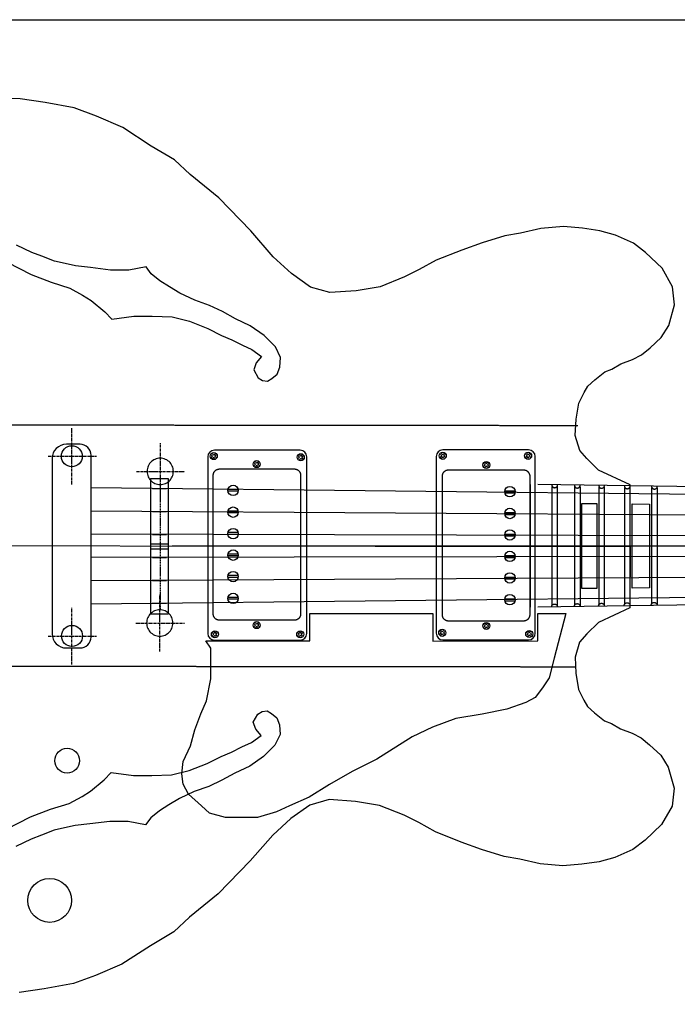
# Model space of a CAD drawing. Extents: x -330 to 789, y -284 to 512.
# Tile 3 of 10: x -94 to 206, y 63 to 512. Entities that reach past the tile are written whole.
import ezdxf

# ---------------------------------------------------------------- set-up
doc = ezdxf.new("R2010")
doc.units = 0
for name, pattern in [('CENTER', [2, 1.25, -0.25, 0.25, -0.25]), ('DASHED', [0.75, 0.5, -0.25]), ('HIDDEN', [0.375, 0.25, -0.125])]:
    doc.linetypes.add(name, pattern=pattern)
for name, color, linetype in [('BlockMrk', 7, 'CONTINUOUS'), ('Body', 7, 'CONTINUOUS'), ('BORDER', 7, 'CONTINUOUS'), ('HARDWARE', 7, 'CONTINUOUS'), ('NECK', 7, 'CONTINUOUS'), ('TEMPLATE', 7, 'CONTINUOUS')]:
    doc.layers.add(name, color=color, linetype=linetype)

# ---------------------------------------------------------------- blocks, each defined once
blk = doc.blocks.new('*E11')
at = {"layer": 'NECK', "color": 7, "linetype": 'CONTINUOUS'}
blk.add_lwpolyline([(478.755554, 288.666269), (478.758636, 288.602581), (478.765617, 288.538559), (478.776366, 288.474421), (478.79075, 288.410385), (478.80864, 288.34667), (478.829904, 288.283495), (478.854412, 288.221077), (478.882031, 288.159636), (478.912632, 288.09939), (478.946082, 288.040556), (478.982252, 287.983355), (479.02101, 287.928003), (479.062224, 287.87472), (479.105765, 287.823724), (479.1515, 287.775233), (479.199299, 287.729466), (479.249031, 287.686642), (479.300564, 287.646978), (479.353768, 287.610693), (479.408512, 287.578006), (479.466722, 287.548), (479.527038, 287.521378), (479.589233, 287.498103), (479.65308, 287.478136), (479.718353, 287.461441), (479.784826, 287.44798), (479.852271, 287.437715), (479.920463, 287.430608), (479.989174, 287.426623), (480.058177, 287.42572), (480.127247, 287.427864), (480.196156, 287.433015), (480.264678, 287.441137), (480.332586, 287.452192), (480.399654, 287.466142), (480.465654, 287.48295), (480.530361, 287.502578), (480.593548, 287.524988), (480.654987, 287.550143), (480.714453, 287.578006), (480.766503, 287.606074), (480.817286, 287.637503), (480.866671, 287.672101), (480.91453, 287.709673), (480.960734, 287.750027), (481.005154, 287.792967), (481.047661, 287.838302), (481.088125, 287.885837), (481.126418, 287.935379), (481.16241, 287.986734), (481.195973, 288.039709), (481.226977, 288.09411), (481.255293, 288.149744), (481.280792, 288.206416), (481.303346, 288.263934), (481.322825, 288.322104), (481.3391, 288.380732), (481.352042, 288.439624), (481.361521, 288.498588), (481.36741, 288.55743)], dxfattribs=at)
blk = doc.blocks.new('*E12')
at = {"layer": 'NECK', "color": 7, "linetype": 'CONTINUOUS'}
blk.add_lwpolyline([(489.079485, 288.512168), (489.082564, 288.448484), (489.089542, 288.384465), (489.100287, 288.320329), (489.114669, 288.256296), (489.132557, 288.192583), (489.15382, 288.129409), (489.178326, 288.066993), (489.205944, 288.005553), (489.236544, 287.945307), (489.269995, 287.886474), (489.306164, 287.829272), (489.344923, 287.77392), (489.386138, 287.720635), (489.42968, 287.669638), (489.475417, 287.621146), (489.523218, 287.575377), (489.572952, 287.53255), (489.624488, 287.492883), (489.677696, 287.456595), (489.732443, 287.423905), (489.790649, 287.393899), (489.850962, 287.367278), (489.913154, 287.344004), (489.976999, 287.324039), (490.042271, 287.307345), (490.108741, 287.293885), (490.176185, 287.283621), (490.244375, 287.276516), (490.313084, 287.272531), (490.382087, 287.27163), (490.451156, 287.273774), (490.520064, 287.278926), (490.588585, 287.287048), (490.656493, 287.298102), (490.72356, 287.312052), (490.78956, 287.328859), (490.854267, 287.348485), (490.917454, 287.370893), (490.978893, 287.396046), (491.038359, 287.423905), (491.090412, 287.451971), (491.141197, 287.483399), (491.190585, 287.517996), (491.238446, 287.555567), (491.284652, 287.59592), (491.329073, 287.638861), (491.371581, 287.684196), (491.412047, 287.731732), (491.45034, 287.781275), (491.486333, 287.832631), (491.519896, 287.885607), (491.550899, 287.94001), (491.579215, 287.995646), (491.604714, 288.052321), (491.627266, 288.109841), (491.646743, 288.168014), (491.663016, 288.226645), (491.675955, 288.285541), (491.685432, 288.344509), (491.691317, 288.403354)], dxfattribs=at)
blk = doc.blocks.new('*E13')
at = {"layer": 'NECK', "color": 7, "linetype": 'CONTINUOUS'}
blk.add_lwpolyline([(500.17385, 288.435129), (500.176929, 288.371441), (500.183907, 288.307419), (500.194654, 288.243281), (500.209037, 288.179245), (500.226926, 288.11553), (500.248189, 288.052355), (500.272697, 287.989937), (500.300316, 287.928496), (500.330918, 287.86825), (500.364369, 287.809416), (500.40054, 287.752215), (500.439298, 287.696863), (500.480514, 287.64358), (500.524056, 287.592584), (500.569792, 287.544093), (500.617592, 287.498326), (500.667325, 287.455502), (500.718859, 287.415838), (500.772064, 287.379553), (500.826808, 287.346866), (500.885018, 287.31686), (500.945334, 287.290239), (501.007529, 287.266964), (501.071376, 287.246999), (501.136649, 287.230305), (501.203122, 287.216845), (501.270567, 287.206581), (501.338759, 287.199476), (501.40747, 287.195491), (501.476473, 287.19459), (501.545543, 287.196734), (501.614452, 287.201886), (501.682974, 287.210008), (501.750882, 287.221063), (501.81795, 287.235013), (501.88395, 287.25182), (501.948657, 287.271446), (502.011844, 287.293854), (502.073283, 287.319007), (502.132749, 287.346866), (502.184802, 287.374932), (502.235586, 287.40636), (502.284973, 287.440957), (502.332834, 287.478528), (502.379039, 287.518881), (502.423459, 287.561822), (502.465965, 287.607157), (502.506429, 287.654693), (502.544722, 287.704236), (502.580713, 287.755592), (502.614275, 287.808569), (502.645278, 287.862972), (502.673593, 287.918607), (502.699092, 287.975282), (502.721645, 288.032803), (502.741123, 288.090976), (502.757397, 288.149607), (502.770338, 288.208503), (502.779818, 288.267471), (502.785706, 288.326316)], dxfattribs=at)
blk = doc.blocks.new('*E14')
at = {"layer": 'NECK', "color": 7, "linetype": 'CONTINUOUS'}
blk.add_lwpolyline([(511.887542, 288.204015), (511.890625, 288.140327), (511.897606, 288.076305), (511.908354, 288.012166), (511.922739, 287.948131), (511.940629, 287.884416), (511.961894, 287.82124), (511.986401, 287.758822), (512.014022, 287.69738), (512.044623, 287.637133), (512.078074, 287.578299), (512.114245, 287.521096), (512.153004, 287.465743), (512.19422, 287.412458), (512.237762, 287.36146), (512.283499, 287.312968), (512.331301, 287.267198), (512.381035, 287.224371), (512.432571, 287.184704), (512.485779, 287.148417), (512.540526, 287.115726), (512.598732, 287.08572), (512.659045, 287.059099), (512.721237, 287.035825), (512.785082, 287.01586), (512.850353, 286.999166), (512.916824, 286.985706), (512.984267, 286.975442), (513.052457, 286.968337), (513.121167, 286.964352), (513.190169, 286.963451), (513.259238, 286.965595), (513.328146, 286.970747), (513.396668, 286.978869), (513.464575, 286.989924), (513.531643, 287.003873), (513.597643, 287.02068), (513.66235, 287.040306), (513.725536, 287.062715), (513.786975, 287.087867), (513.846441, 287.115726), (513.898494, 287.143792), (513.949279, 287.175221), (513.998666, 287.209818), (514.046526, 287.247391), (514.092731, 287.287745), (514.137151, 287.330687), (514.179658, 287.376023), (514.220122, 287.42356), (514.258414, 287.473105), (514.294406, 287.524462), (514.327968, 287.577439), (514.358971, 287.631843), (514.387286, 287.687479), (514.412785, 287.744153), (514.435338, 287.801674), (514.454816, 287.859845), (514.47109, 287.918475), (514.484031, 287.977369), (514.493511, 288.036334), (514.499399, 288.095176)], dxfattribs=at)
blk = doc.blocks.new('*E15')
at = {"layer": 'NECK', "color": 7, "linetype": 'CONTINUOUS'}
blk.add_lwpolyline([(524.291683, 288.049913), (524.294762, 287.986225), (524.30174, 287.922203), (524.312487, 287.858065), (524.32687, 287.794029), (524.344759, 287.730314), (524.366022, 287.667139), (524.39053, 287.604721), (524.418149, 287.54328), (524.448751, 287.483033), (524.482202, 287.4242), (524.518373, 287.366998), (524.557131, 287.311647), (524.598347, 287.258363), (524.641889, 287.207367), (524.687625, 287.158877), (524.735425, 287.11311), (524.785158, 287.070285), (524.836692, 287.030621), (524.889897, 286.994337), (524.944641, 286.96165), (525.002848, 286.931645), (525.063161, 286.905025), (525.125354, 286.88175), (525.189199, 286.861785), (525.254471, 286.84509), (525.320941, 286.831629), (525.388385, 286.821364), (525.456575, 286.814257), (525.525284, 286.810271), (525.594287, 286.809368), (525.663355, 286.811511), (525.732263, 286.816662), (525.800784, 286.824784), (525.868692, 286.835838), (525.935759, 286.849788), (526.001759, 286.866595), (526.066465, 286.886222), (526.129652, 286.908632), (526.191091, 286.933788), (526.250557, 286.96165), (526.302608, 286.989718), (526.35339, 287.021147), (526.402777, 287.055745), (526.450637, 287.093317), (526.496842, 287.133671), (526.541263, 287.176612), (526.583771, 287.221947), (526.624236, 287.269483), (526.66253, 287.319025), (526.698524, 287.370381), (526.732087, 287.423357), (526.763092, 287.477759), (526.791408, 287.533394), (526.816908, 287.590069), (526.839461, 287.647588), (526.858939, 287.70576), (526.875212, 287.764391), (526.888152, 287.823287), (526.897629, 287.882254), (526.903514, 287.941099)], dxfattribs=at)
blk = doc.blocks.new('*E50')
at = {"layer": 'NECK', "color": 7, "linetype": 'CONTINUOUS'}
blk.add_lwpolyline([(524.140909, 233.868589), (524.143988, 233.931046), (524.150966, 233.993831), (524.161711, 234.056729), (524.176093, 234.119528), (524.193981, 234.182012), (524.215244, 234.243968), (524.23975, 234.305181), (524.267368, 234.365436), (524.297968, 234.42452), (524.331419, 234.482218), (524.367588, 234.538316), (524.406347, 234.5926), (524.447562, 234.644855), (524.491104, 234.694867), (524.536841, 234.742423), (524.584642, 234.787307), (524.634376, 234.829306), (524.685912, 234.868205), (524.73912, 234.903789), (524.793867, 234.935846), (524.852076, 234.965271), (524.91239, 234.991377), (524.974583, 235.014202), (525.038429, 235.033782), (525.103701, 235.050154), (525.170172, 235.063355), (525.237616, 235.073422), (525.305806, 235.080392), (525.374515, 235.084301), (525.443517, 235.085186), (525.512585, 235.083085), (525.581492, 235.078033), (525.650013, 235.070069), (525.717919, 235.059228), (525.784986, 235.045548), (525.850985, 235.029065), (525.915691, 235.009817), (525.978877, 234.98784), (526.040316, 234.96317), (526.099782, 234.935846), (526.151833, 234.90832), (526.202617, 234.877497), (526.252003, 234.843567), (526.299864, 234.80672), (526.346069, 234.767146), (526.39049, 234.725034), (526.432998, 234.680574), (526.473463, 234.633957), (526.511757, 234.585371), (526.54775, 234.535007), (526.581314, 234.483055), (526.612318, 234.429704), (526.640635, 234.375144), (526.666134, 234.319565), (526.688687, 234.263157), (526.708165, 234.206109), (526.724438, 234.148612), (526.737378, 234.090855), (526.746855, 234.033027), (526.75274, 233.97532)], dxfattribs=at)
blk = doc.blocks.new('*E51')
at = {"layer": 'NECK', "color": 7, "linetype": 'CONTINUOUS'}
blk.add_lwpolyline([(511.813832, 233.714512), (511.816911, 233.776969), (511.823889, 233.839753), (511.834636, 233.902651), (511.849019, 233.965449), (511.866908, 234.027932), (511.888171, 234.089887), (511.912679, 234.151098), (511.940298, 234.211352), (511.970899, 234.270435), (512.004351, 234.328132), (512.040522, 234.384229), (512.07928, 234.438512), (512.120496, 234.490767), (512.164038, 234.54078), (512.209774, 234.588336), (512.257574, 234.633221), (512.307307, 234.675221), (512.358841, 234.714122), (512.412045, 234.74971), (512.466789, 234.78177), (512.524994, 234.811198), (512.585306, 234.837307), (512.647498, 234.860133), (512.711343, 234.879713), (512.776615, 234.896085), (512.843087, 234.909286), (512.910532, 234.919351), (512.978723, 234.926319), (513.047434, 234.930227), (513.116438, 234.93111), (513.185508, 234.929007), (513.254418, 234.923954), (513.32294, 234.915988), (513.390848, 234.905146), (513.457915, 234.891465), (513.523915, 234.874982), (513.588621, 234.855734), (513.651806, 234.833758), (513.713243, 234.809091), (513.772705, 234.78177), (513.824759, 234.754244), (513.875546, 234.72342), (513.924934, 234.68949), (513.972796, 234.652641), (514.019003, 234.613066), (514.063425, 234.570952), (514.105933, 234.526491), (514.146399, 234.479872), (514.184693, 234.431284), (514.220686, 234.380918), (514.254249, 234.328964), (514.285254, 234.275611), (514.31357, 234.221049), (514.33907, 234.165469), (514.361624, 234.109059), (514.381103, 234.05201), (514.397378, 233.994511), (514.41032, 233.936753), (514.419799, 233.878926), (514.425688, 233.821218)], dxfattribs=at)
blk = doc.blocks.new('*E52')
at = {"layer": 'NECK', "color": 7, "linetype": 'CONTINUOUS'}
blk.add_lwpolyline([(500.09958, 233.483372), (500.102659, 233.545829), (500.109637, 233.608614), (500.120384, 233.671513), (500.134767, 233.734312), (500.152656, 233.796796), (500.173919, 233.858752), (500.198427, 233.919964), (500.226046, 233.98022), (500.256648, 234.039304), (500.290099, 234.097002), (500.32627, 234.1531), (500.365028, 234.207384), (500.406244, 234.259639), (500.449786, 234.309651), (500.495522, 234.357207), (500.543322, 234.402091), (500.593055, 234.44409), (500.644589, 234.482989), (500.697794, 234.518573), (500.752538, 234.55063), (500.810747, 234.580057), (500.871062, 234.606164), (500.933257, 234.628989), (500.997104, 234.648569), (501.062377, 234.664941), (501.128849, 234.678141), (501.196294, 234.688207), (501.264485, 234.695175), (501.333195, 234.699082), (501.402198, 234.699966), (501.471267, 234.697863), (501.540175, 234.692811), (501.608696, 234.684845), (501.676602, 234.674004), (501.743668, 234.660323), (501.809667, 234.643841), (501.874371, 234.624594), (501.937555, 234.602618), (501.998992, 234.577951), (502.058454, 234.55063), (502.110509, 234.523104), (502.161295, 234.492281), (502.210683, 234.458351), (502.258545, 234.421504), (502.304752, 234.38193), (502.349174, 234.339818), (502.391682, 234.295359), (502.432148, 234.248741), (502.470442, 234.200155), (502.506435, 234.149791), (502.539998, 234.097839), (502.571003, 234.044488), (502.599319, 233.989928), (502.624819, 233.934349), (502.647373, 233.87794), (502.666852, 233.820893), (502.683127, 233.763395), (502.696069, 233.705638), (502.705548, 233.647811), (502.711437, 233.590103)], dxfattribs=at)
blk = doc.blocks.new('*E53')
at = {"layer": 'NECK', "color": 7, "linetype": 'CONTINUOUS'}
blk.add_lwpolyline([(489.043722, 233.313827), (489.046805, 233.376284), (489.053786, 233.439068), (489.064534, 233.501966), (489.078919, 233.564764), (489.096809, 233.627247), (489.118073, 233.689202), (489.14258, 233.750413), (489.1702, 233.810667), (489.2008, 233.86975), (489.234251, 233.927447), (489.27042, 233.983544), (489.309178, 234.037827), (489.350392, 234.090082), (489.393933, 234.140095), (489.439668, 234.187651), (489.487467, 234.232536), (489.537199, 234.274536), (489.588732, 234.313437), (489.641936, 234.349025), (489.69668, 234.381085), (489.754888, 234.410514), (489.815202, 234.436624), (489.877395, 234.459451), (489.941242, 234.479032), (490.006515, 234.495405), (490.072987, 234.508605), (490.140432, 234.518671), (490.208624, 234.525639), (490.277335, 234.529546), (490.346339, 234.530429), (490.415409, 234.528325), (490.484319, 234.523272), (490.552842, 234.515305), (490.620751, 234.504463), (490.687819, 234.490781), (490.753821, 234.474298), (490.818528, 234.45505), (490.881715, 234.433073), (490.943155, 234.408406), (491.002621, 234.381085), (491.054675, 234.353561), (491.105459, 234.322739), (491.154847, 234.288809), (491.202707, 234.251962), (491.248912, 234.212387), (491.293333, 234.170274), (491.335839, 234.125812), (491.376303, 234.079193), (491.414596, 234.030605), (491.450587, 233.980239), (491.484149, 233.928284), (491.515152, 233.87493), (491.543467, 233.820368), (491.568966, 233.764786), (491.591518, 233.708376), (491.610996, 233.651326), (491.62727, 233.593827), (491.640211, 233.536069), (491.649691, 233.478241), (491.655579, 233.420533)], dxfattribs=at)
blk = doc.blocks.new('*E60')
at = {"layer": 'NECK', "color": 7, "linetype": 'CONTINUOUS'}
blk.add_lwpolyline([(478.68898, 233.128915), (478.692059, 233.191372), (478.699037, 233.254156), (478.709784, 233.317054), (478.724167, 233.379852), (478.742056, 233.442335), (478.76332, 233.50429), (478.787827, 233.565501), (478.815447, 233.625755), (478.846048, 233.684838), (478.879499, 233.742535), (478.91567, 233.798632), (478.954429, 233.852915), (478.995645, 233.90517), (479.039186, 233.955183), (479.084923, 234.002739), (479.132723, 234.047624), (479.182456, 234.089624), (479.23399, 234.128525), (479.287194, 234.164113), (479.341938, 234.196173), (479.400146, 234.225603), (479.46046, 234.251712), (479.522653, 234.274539), (479.5865, 234.29412), (479.651773, 234.310493), (479.718245, 234.323693), (479.785691, 234.333759), (479.853882, 234.340727), (479.922593, 234.344634), (479.991597, 234.345517), (480.060668, 234.343413), (480.129578, 234.33836), (480.1981, 234.330393), (480.266009, 234.319551), (480.333078, 234.305869), (480.399079, 234.289386), (480.463786, 234.270138), (480.526973, 234.248161), (480.588413, 234.223494), (480.647879, 234.196173), (480.699931, 234.168649), (480.750715, 234.137828), (480.800102, 234.103899), (480.847962, 234.067052), (480.894166, 234.027477), (480.938587, 233.985364), (480.981093, 233.940903), (481.021557, 233.894284), (481.05985, 233.845697), (481.095841, 233.795331), (481.129404, 233.743377), (481.160407, 233.690025), (481.188723, 233.635464), (481.214222, 233.579884), (481.236775, 233.523475), (481.256253, 233.466427), (481.272528, 233.408931), (481.285469, 233.351175), (481.294948, 233.29335), (481.300837, 233.235646)], dxfattribs=at)
blk = doc.blocks.new('*G109')
at = {"layer": 'HARDWARE', "color": 1, "linetype": 'CENTER'}
for p, q in [((-30.095865, 293.47736, -18), (-30.095865, 319.397908, -18)), ((-40.992973, 306.437634, -18), (-18.887378, 306.437634, -18)), ((-30.324879, 224.312974, -18), (-30.324879, 250.233521, -18)), ((-41.221987, 237.273247, -18), (-19.116392, 237.273247, -18))]:
    blk.add_line(p, q, dxfattribs=at)
at = {"layer": 'HARDWARE', "color": 7, "linetype": 'CONTINUOUS'}
for p, q in [((-34.992596, 309.960745, -18), (-35.334647, 309.434033, -18)), ((-34.597362, 310.448818, -18), (-34.992596, 309.960745, -18)), ((-34.153276, 310.892904, -18), (-34.597362, 310.448818, -18)), ((-33.665203, 311.288138, -18), (-34.153276, 310.892904, -18)), ((-33.138491, 311.630189, -18), (-33.665203, 311.288138, -18)), ((-32.578909, 311.91531, -18), (-33.138491, 311.630189, -18)), ((-31.992591, 312.140376, -18), (-32.578909, 311.91531, -18)), ((-31.385958, 312.302923, -18), (-31.992591, 312.140376, -18)), ((-30.765657, 312.401169, -18), (-31.385958, 312.302923, -18)), ((-30.138486, 312.434038, -18), (-30.765657, 312.401169, -18)), ((-29.511314, 312.401169, -18), (-30.138486, 312.434038, -18)), ((-28.891013, 312.302923, -18), (-29.511314, 312.401169, -18)), ((-28.28438, 312.140376, -18), (-28.891013, 312.302923, -18)), ((-27.698062, 311.91531, -18), (-28.28438, 312.140376, -18)), ((-27.13848, 311.630189, -18), (-27.698062, 311.91531, -18)), ((-26.611768, 311.288138, -18), (-27.13848, 311.630189, -18)), ((-26.123695, 310.892904, -18), (-26.611768, 311.288138, -18)), ((-25.679609, 310.448818, -18), (-26.123695, 310.892904, -18)), ((-25.284375, 309.960745, -18), (-25.679609, 310.448818, -18)), ((-24.942324, 309.434033, -18), (-25.284375, 309.960745, -18)), ((-36.105627, 307.061199, -18), (-36.138496, 306.434028, -18)), ((-36.138496, 306.434028, -18), (-36.105627, 305.806856, -18)), ((-36.007381, 307.6815, -18), (-36.105627, 307.061199, -18)), ((-36.105627, 305.806856, -18), (-36.007381, 305.186555, -18)), ((-35.844834, 308.288133, -18), (-36.007381, 307.6815, -18)), ((-35.619768, 308.874452, -18), (-35.844834, 308.288133, -18)), ((-35.334647, 309.434033, -18), (-35.619768, 308.874452, -18)), ((-24.657203, 308.874452, -18), (-24.942324, 309.434033, -18)), ((-24.432137, 308.288133, -18), (-24.657203, 308.874452, -18)), ((-24.26959, 307.6815, -18), (-24.432137, 308.288133, -18)), ((-24.171344, 307.061199, -18), (-24.26959, 307.6815, -18)), ((-24.26959, 305.186555, -18), (-24.171344, 305.806856, -18)), ((-24.138475, 306.434028, -18), (-24.171344, 307.061199, -18)), ((-24.171344, 305.806856, -18), (-24.138475, 306.434028, -18)), ((-36.007381, 305.186555, -18), (-35.844834, 304.579922, -18)), ((-35.844834, 304.579922, -18), (-35.619768, 303.993604, -18)), ((-35.619768, 303.993604, -18), (-35.334647, 303.434022, -18)), ((-35.334647, 303.434022, -18), (-34.992596, 302.90731, -18)), ((-34.992596, 302.90731, -18), (-34.597362, 302.419237, -18)), ((-34.597362, 302.419237, -18), (-34.153276, 301.975151, -18)), ((-34.539791, 303.225261, -18), (-34.539791, 241.300061, -18)), ((-34.153276, 301.975151, -18), (-33.665203, 301.579917, -18)), ((-33.665203, 301.579917, -18), (-33.138491, 301.237866, -18)), ((-33.138491, 301.237866, -18), (-32.578909, 300.952746, -18)), ((-32.578909, 300.952746, -18), (-31.992591, 300.727679, -18)), ((-28.28438, 300.727679, -18), (-27.698062, 300.952746, -18)), ((-27.698062, 300.952746, -18), (-27.13848, 301.237866, -18)), ((-27.13848, 301.237866, -18), (-26.611768, 301.579917, -18)), ((-26.611768, 301.579917, -18), (-26.123695, 301.975151, -18)), ((-26.123695, 301.975151, -18), (-25.679609, 302.419237, -18)), ((-25.679609, 302.419237, -18), (-25.284375, 302.90731, -18)), ((-25.284375, 302.90731, -18), (-24.942324, 303.434022, -18)), ((-24.942324, 303.434022, -18), (-24.657203, 303.993604, -18)), ((-24.657203, 303.993604, -18), (-24.432137, 304.579922, -18)), ((-24.432137, 304.579922, -18), (-24.26959, 305.186555, -18)), ((-31.992591, 300.727679, -18), (-31.385958, 300.565132, -18)), ((-31.385958, 300.565132, -18), (-30.765657, 300.466886, -18)), ((-30.765657, 300.466886, -18), (-30.138486, 300.434017, -18)), ((-30.138486, 300.434017, -18), (-29.511314, 300.466886, -18)), ((-29.511314, 300.466886, -18), (-28.891013, 300.565132, -18)), ((-28.891013, 300.565132, -18), (-28.28438, 300.727679, -18)), ((-34.539791, 273.456461, -18), (-26.602291, 273.456461, -18)), ((-34.475783, 271.062892, -18), (-26.538283, 271.062892, -18)), ((-32.807923, 242.750923, -18), (-33.367504, 242.465802, -18)), ((-32.221605, 242.975989, -18), (-32.807923, 242.750923, -18)), ((-31.614972, 243.138536, -18), (-32.221605, 242.975989, -18)), ((-30.994671, 243.236782, -18), (-31.614972, 243.138536, -18)), ((-30.367499, 243.269651, -18), (-30.994671, 243.236782, -18)), ((-29.740328, 243.236782, -18), (-30.367499, 243.269651, -18)), ((-29.120027, 243.138536, -18), (-29.740328, 243.236782, -18)), ((-28.513394, 242.975989, -18), (-29.120027, 243.138536, -18)), ((-27.927075, 242.750923, -18), (-28.513394, 242.975989, -18)), ((-27.367494, 242.465802, -18), (-27.927075, 242.750923, -18)), ((-36.236395, 238.517113, -18), (-36.334641, 237.896813, -18)), ((-36.073848, 239.123746, -18), (-36.236395, 238.517113, -18)), ((-35.848781, 239.710065, -18), (-36.073848, 239.123746, -18)), ((-35.563661, 240.269646, -18), (-35.848781, 239.710065, -18)), ((-35.22161, 240.796358, -18), (-35.563661, 240.269646, -18)), ((-34.826376, 241.284431, -18), (-35.22161, 240.796358, -18)), ((-34.38229, 241.728517, -18), (-34.826376, 241.284431, -18)), ((-33.894217, 242.123751, -18), (-34.38229, 241.728517, -18)), ((-33.367504, 242.465802, -18), (-33.894217, 242.123751, -18)), ((-26.840782, 242.123751, -18), (-27.367494, 242.465802, -18)), ((-26.352709, 241.728517, -18), (-26.840782, 242.123751, -18)), ((-25.908623, 241.284431, -18), (-26.352709, 241.728517, -18)), ((-25.513389, 240.796358, -18), (-25.908623, 241.284431, -18)), ((-25.171338, 240.269646, -18), (-25.513389, 240.796358, -18)), ((-24.886217, 239.710065, -18), (-25.171338, 240.269646, -18)), ((-24.661151, 239.123746, -18), (-24.886217, 239.710065, -18)), ((-24.498604, 238.517113, -18), (-24.661151, 239.123746, -18)), ((-24.400358, 237.896813, -18), (-24.498604, 238.517113, -18)), ((-36.334641, 237.896813, -18), (-36.36751, 237.269641, -18)), ((-36.36751, 237.269641, -18), (-36.334641, 236.642469, -18)), ((-36.334641, 236.642469, -18), (-36.236395, 236.022168, -18)), ((-36.236395, 236.022168, -18), (-36.073848, 235.415536, -18)), ((-36.073848, 235.415536, -18), (-35.848781, 234.829217, -18)), ((-35.848781, 234.829217, -18), (-35.563661, 234.269636, -18)), ((-35.563661, 234.269636, -18), (-35.22161, 233.742923, -18)), ((-35.22161, 233.742923, -18), (-34.826376, 233.25485, -18)), ((-25.908623, 233.25485, -18), (-25.513389, 233.742923, -18)), ((-25.513389, 233.742923, -18), (-25.171338, 234.269636, -18)), ((-25.171338, 234.269636, -18), (-24.886217, 234.829217, -18)), ((-24.886217, 234.829217, -18), (-24.661151, 235.415536, -18)), ((-24.661151, 235.415536, -18), (-24.498604, 236.022168, -18)), ((-24.498604, 236.022168, -18), (-24.400358, 236.642469, -18)), ((-24.367489, 237.269641, -18), (-24.400358, 237.896813, -18)), ((-24.400358, 236.642469, -18), (-24.367489, 237.269641, -18)), ((-34.826376, 233.25485, -18), (-34.38229, 232.810764, -18)), ((-34.38229, 232.810764, -18), (-33.894217, 232.415531, -18)), ((-33.894217, 232.415531, -18), (-33.367504, 232.07348, -18)), ((-33.367504, 232.07348, -18), (-32.807923, 231.788359, -18)), ((-32.807923, 231.788359, -18), (-32.221605, 231.563292, -18)), ((-32.221605, 231.563292, -18), (-31.614972, 231.400745, -18)), ((-31.614972, 231.400745, -18), (-30.994671, 231.302499, -18)), ((-30.994671, 231.302499, -18), (-30.367499, 231.269631, -18)), ((-30.367499, 231.269631, -18), (-29.740328, 231.302499, -18)), ((-29.740328, 231.302499, -18), (-29.120027, 231.400745, -18)), ((-29.120027, 231.400745, -18), (-28.513394, 231.563292, -18)), ((-28.513394, 231.563292, -18), (-27.927075, 231.788359, -18)), ((-27.927075, 231.788359, -18), (-27.367494, 232.07348, -18)), ((-27.367494, 232.07348, -18), (-26.840782, 232.415531, -18)), ((-26.840782, 232.415531, -18), (-26.352709, 232.810764, -18)), ((-26.352709, 232.810764, -18), (-25.908623, 233.25485, -18))]:
    blk.add_line(p, q, dxfattribs=at)
at = {"layer": 'HARDWARE', "color": 7, "linetype": 'DASHED'}
blk.add_line((-30.189736, 301.963262, -18), (-30.189736, 243.232112, -18), dxfattribs=at)
at = {"layer": 'HARDWARE', "color": 1, "linetype": 'CONTINUOUS'}
for p, q in [((-33.602201, 298.573301, -18), (-27.252201, 298.573301, -18)), ((-33.602201, 288.108146, -18), (-27.252201, 288.108146, -18)), ((-33.602201, 277.642965, -18), (-27.252201, 277.642965, -18)), ((-33.602201, 267.177809, -18), (-27.252201, 267.177809, -18)), ((-33.602201, 256.712628, -18), (-27.252201, 256.712628, -18)), ((-33.602201, 246.247473, -18), (-27.252201, 246.247473, -18))]:
    blk.add_line(p, q, dxfattribs=at)
at = {"layer": 'HARDWARE', "color": 7, "linetype": 'CONTINUOUS'}
blk.add_polyline3d([(-34.534508, 303.220765, -18), (-26.550856, 303.220765, -18), (-26.569398, 241.306411, -18), (-34.533212, 241.306411, -18)], dxfattribs=at)

msp = doc.modelspace()

# ---------------------------------------------------------------- linework, layer by layer
at = {"layer": 'BlockMrk', "color": 7, "linetype": 'CONTINUOUS'}
for points in [[(169.15775, 291.75353), (169.149225, 253.047696), (162.319744, 252.991467), (162.309791, 291.820158), (169.15775, 291.75353)], [(193.108351, 291.5205), (193.105518, 253.244936), (185.210162, 253.179931), (185.217249, 291.597277), (193.108351, 291.5205)]]:
    msp.add_lwpolyline(points, dxfattribs=at)
at = {"layer": 'Body', "color": 7, "linetype": 'HIDDEN'}
for p, q in [((-278.425761, 327.845582, -2), (160.368941, 327.394725, -2)), ((-278.586995, 217.780773, -2), (159.410948, 217.330735, -2))]:
    msp.add_line(p, q, dxfattribs=at)
at = {"layer": 'Body', "color": 7, "linetype": 'CONTINUOUS'}
for points in [[(-281.550414, 272.719596, -2), (184.253164, 272.240987, -2), (184.253164, 272.240987, -2), (184.253164, 272.240987, -2), (184.270366, 300.256492, -2), (169.873283, 306.965653, -2), (164.573081, 312.265855, -2), (161.311418, 315.935226, -2), (159.272878, 322.866261, -2), (159.680586, 330.205003, -2), (160.90371, 337.543745, -2), (163.349957, 342.43624, -2), (164.980789, 345.290195, -2), (168.242452, 348.144151, -2), (172.727239, 351.813522, -2), (175.988902, 353.036645, -2), (180.065981, 355.482893, -2), (185.366184, 357.521432, -2), (189.443263, 359.559972, -2), (193.392823, 362.742101, -2), (198.493251, 367.518885, -2), (201.927802, 372.986419, -2), (204.555752, 382.463275, -2), (203.695265, 390.661056, -2), (198.888331, 399.125295, -2), (191.381808, 406.236738, -2), (185.850686, 410.582619, -2), (177.554004, 414.138341, -2), (170.442561, 416.113741, -2), (162.540958, 417.298982, -2), (153.849195, 418.089142, -2), (143.601499, 417.173012, -2), (134.229289, 415.068854, -2), (127.17208, 413.852094, -2), (116.772629, 410.69127, -2), (107.530576, 407.330524, -2), (95.767962, 402.709497, -2), (88.0892, 398.463471, -2), (81.391442, 395.114593, -2), (70.228513, 390.649421, -2), (59.227503, 388.853212, -2), (47.24718, 388.006229, -2), (38.425219, 390.52679, -2), (29.744648, 396.754815, -2), (21.447965, 404.261337, -2), (11.175882, 416.113741, -2), (-3.442083, 431.126786, -2), (-16.479728, 441.79395, -2), (-23.59117, 448.510312, -2), (-34.258334, 454.831594, -2), (-47.284582, 463.348002, -2), (-59.214947, 468.510849, -2), (-69.377879, 472.18532, -2), (-82.633856, 474.615583, -2), (-94.122371, 476.383046, -2), (-105.610885, 476.603979, -2)], [(-99.974574, 401.791701, -2), (-89.04644, 396.166092, -2), (-79.92604, 392.722439, -2), (-71.419639, 390.025313, -2), (-65.571488, 386.788762, -2), (-61.726715, 384.404369, -2), (-55.470137, 379.23681, -2), (-52.308173, 375.909896, -2), (-42.153069, 377.280101, -2), (-33.836278, 377.280101, -2), (-24.727411, 376.878272, -2), (-16.806657, 374.869124, -2), (-8.489865, 371.654488, -2), (-2.153262, 368.439852, -2), (2.599191, 366.430704, -2), (7.351643, 364.019727, -2), (11.708058, 362.01058, -2), (16.064473, 358.795944, -2), (13.688246, 355.983137, -2), (12.500133, 352.768501, -2), (14.480322, 349.152035, -2), (16.46051, 347.946547, -2), (16.46051, 347.946547, -2), (16.46051, 347.946547, -2), (18.836737, 347.544717, -2), (20.816925, 348.750206, -2), (23.193151, 350.759353, -2), (24.381264, 353.973989, -2), (24.777302, 358.394114, -2), (22.401076, 363.216068, -2), (17.252586, 368.439852, -2), (10.915983, 372.859976, -2), (4.183342, 376.074613, -2), (-1.757224, 379.289249, -2), (-7.697789, 382.102055, -2), (-14.43043, 384.513032, -2), (-21.163071, 387.727668, -2), (-25.915524, 390.540475, -2), (-30.271938, 393.353282, -2), (-34.232315, 396.567918, -2), (-36.608542, 399.782554, -2), (-44.529296, 398.175236, -2), (-52.846087, 398.175236, -2), (-61.954954, 399.380724, -2), (-68.761388, 400.139534, -2), (-73.546239, 401.218384, -2), (-78.331089, 402.297234, -2), (-84.133066, 404.604508, -2), (-88.713581, 406.297901, -2), (-95.703621, 409.67517, -2)], [(-281.550414, 272.719596, -2), (184.253164, 272.240987, -2), (184.253164, 272.240987, -2), (184.253164, 272.240987, -2), (184.212795, 244.225507, -2), (169.801955, 237.545946, -2), (164.490872, 232.256646, -2), (161.221675, 228.593985, -2), (159.168897, 221.667155, -2), (159.561523, 214.32759, -2), (160.769563, 206.98635, -2), (163.205752, 202.088839, -2), (164.830715, 199.231538, -2), (168.086506, 196.370886, -2), (172.563743, 192.692307, -2), (175.822886, 191.462483, -2), (179.89493, 189.007862, -2), (185.190932, 186.958435, -2), (189.263813, 184.911522, -2), (193.206826, 181.721283, -2), (198.297427, 176.934028, -2), (201.720735, 171.459447, -2), (204.329205, 161.977211, -2), (203.451874, 153.781215, -2), (198.627556, 145.326872, -2), (191.106435, 138.230871, -2), (185.566394, 133.896365, -2), (177.262422, 130.3577, -2), (170.146935, 128.396918, -2), (162.242914, 127.227918, -2), (153.549545, 126.45562, -2), (143.303753, 127.392807, -2), (133.935886, 129.51622, -2), (126.881193, 130.74748, -2), (116.48826, 133.929668, -2), (107.253132, 137.3094, -2), (95.500039, 141.954589, -2), (87.830018, 146.216385, -2), (81.139157, 149.57902, -2), (69.985427, 154.067122, -2), (58.988131, 155.885934, -2), (47.009574, 156.757534, -2), (38.182453, 154.255108, -2), (29.489101, 148.044934, -2), (21.17701, 140.555477, -2), (10.880592, 128.724207, -2), (-3.768193, 113.741233, -2), (-16.827731, 103.100884, -2), (-23.952961, 96.39915, -2), (-34.633092, 90.099802, -2), (-47.676814, 81.610181, -2), (-59.617763, 76.471862, -2), (-69.788224, 72.818283, -2), (-83.049168, 70.415266, -2), (-94.54129, 68.671414, -2)], [(-100.240197, 143.274628, -2), (-89.300526, 148.877768, -2), (-80.173068, 152.302673, -2), (-71.661143, 154.982312, -2), (-65.806353, 158.206838, -2), (-61.956688, 160.583325, -2), (-55.689504, 165.738016, -2), (-52.52071, 169.058426, -2), (-42.368444, 167.667355, -2), (-34.05167, 167.650264, -2), (-24.941996, 168.033374, -2), (-17.01713, 170.026241, -2), (-8.69375, 173.223779, -2), (-2.350554, 176.425387, -2), (2.406017, 178.424764, -2), (7.163414, 180.82597, -2), (11.523948, 182.826161, -2), (15.886959, 186.031838, -2), (13.516518, 188.849521, -2), (12.335014, 192.066592, -2), (14.32263, 195.678981, -2), (16.305292, 196.880398, -2), (16.305292, 196.880398, -2), (16.305292, 196.880398, -2), (18.682338, 197.277343, -2), (20.660046, 196.067788, -2), (23.032138, 194.053762, -2), (24.213643, 190.836691, -2), (24.600596, 186.415762, -2), (22.214466, 181.598701, -2), (17.055252, 176.385508, -2), (10.709579, 171.978415, -2), (3.970346, 168.777621, -2), (-1.976813, 165.575199, -2), (-7.923146, 162.774606, -2), (-14.660727, 160.37747, -2), (-21.39996, 157.176676, -2), (-26.158183, 154.373641, -2), (-30.520368, 151.569793, -2), (-34.487343, 148.363302, -2), (-36.87017, 145.153556, -2), (-44.787604, 146.777148, -2), (-53.104379, 146.794238, -2), (-62.215704, 145.607471, -2), (-69.023682, 144.86265, -2), (-73.81074, 143.793635, -2), (-78.597797, 142.724619, -2), (-84.404503, 140.429274, -2), (-88.988488, 138.745297, -2), (-95.985454, 135.382399, -2)]]:
    msp.add_polyline3d(points, dxfattribs=at)
msp.add_polyline3d([(154.944494, 241.676258, -2), (149.630372, 221.27947, -2), (147.305992, 212.314005, -2), (144.317504, 207.665245, -2), (140.996961, 203.34854, -2), (136.680256, 201.02416, -2), (128.046845, 198.035671, -2), (116.756999, 195.711291, -2), (104.803046, 193.718966, -2), (94.094295, 189.734314, -2), (84.796776, 185.417609, -2), (68.692144, 175.165433, -2), (57.402299, 169.520511, -2), (47.108616, 163.543534, -2), (37.811097, 157.898611, -2), (28.845631, 153.91396, -2), (22.868654, 151.174512, -2), (14.235243, 148.518078, -2), (5.933887, 148.518078, -2), (-0.375145, 148.518078, -2), (-7.680339, 150.510404, -2), (-11.332936, 153.830946, -2), (-17.309912, 159.143815, -2), (-19.634292, 163.792574, -2), (-20.298401, 168.441334, -2), (-19.634292, 174.086257, -2), (-16.31375, 181.225424, -2), (-14.321424, 188.530618, -2), (-11.66499, 195.835812, -2), (-9.008556, 201.812789, -2), (-7.01623, 211.774417, -2), (-7.01623, 218.415502, -2), (-7.01623, 225.720696, -2), (-9.371179, 229.134572, -2), (38.182711, 229.134572, -2), (38.182711, 241.676258, -2), (94.326348, 241.676258, -2), (94.260323, 229.041239, -2), (142.141523, 229.134572, -2), (142.141523, 241.676258, -2), (154.944494, 241.676258, -2), (154.944494, 241.676258, -2)], close=True, dxfattribs=at)
for centre, radius in [((-72.632242, 174.477372, -2), 5.635148), ((-80.601543, 110.722949, -2), 9.999989)]:
    msp.add_circle(centre, radius, dxfattribs=at)
at = {"layer": 'BORDER', "color": 7, "linetype": 'CONTINUOUS'}
msp.add_polyline3d([(-329.751279, 512.449514, -2), (789.082544, 512.449514, -2), (789.082544, -283.904317, -2), (-329.751279, -283.904317, -2), (-329.751279, 512.449514, -2), (-329.751279, 512.449514, -2)], close=True, dxfattribs=at)
at = {"layer": 'HARDWARE', "color": 7, "linetype": 'CONTINUOUS'}
for p, q in [((-66.737383, 318.796263), (-72.989765, 318.796263, -2)), ((33.724178, 316.102271, -2), (-5.435203, 316.102271, -2)), ((137.970437, 316.230279, -2), (98.811056, 316.230279, -2)), ((-79.489765, 312.296263, -2), (-79.489765, 232.372595, -2)), ((-61.737383, 230.872595), (-61.737383, 313.796263)), ((-8.435203, 313.102271, -2), (-8.435203, 232.436106, -2)), ((36.724178, 232.436106, -2), (36.724178, 313.102271, -2)), ((95.811056, 313.230279, -2), (95.811056, 232.564114, -2)), ((140.970437, 232.564114, -2), (140.970437, 313.230279, -2)), ((31.063876, 307.386837, -2), (-3.089207, 307.386837, -2)), ((135.624441, 306.997526, -2), (101.471357, 306.997526, -2)), ((-6.089207, 304.609319, -2), (-6.089207, 241.446376, -2)), ((34.063876, 241.446376, -2), (34.063876, 304.609319, -2)), ((98.471357, 304.220009, -2), (98.471357, 241.057066, -2)), ((138.624441, 241.057066, -2), (138.624441, 304.220009, -2)), ((5.30689, 298.223728, -2), (0.909489, 298.223728, -2)), ((5.30689, 297.386137, -2), (0.909489, 297.386137, -2)), ((127.228344, 297.531026, -2), (131.625744, 297.531026, -2)), ((127.228344, 296.693435, -2), (131.625744, 296.693435, -2)), ((5.30689, 288.298195, -2), (0.909489, 288.298195, -2)), ((5.30689, 287.460605, -2), (0.909489, 287.460605, -2)), ((127.228344, 287.605493, -2), (131.625744, 287.605493, -2)), ((127.228344, 286.767903, -2), (131.625744, 286.767903, -2)), ((5.30689, 278.498291, -2), (0.909489, 278.498291, -2)), ((5.30689, 277.6607, -2), (0.909489, 277.6607, -2)), ((127.228344, 277.805589, -2), (131.625744, 277.805589, -2)), ((127.228344, 276.967998, -2), (131.625744, 276.967998, -2)), ((5.30689, 268.698387, -2), (0.909489, 268.698387, -2)), ((5.30689, 267.860796, -2), (0.909489, 267.860796, -2)), ((127.228344, 268.005685, -2), (131.625744, 268.005685, -2)), ((127.228344, 267.168094, -2), (131.625744, 267.168094, -2)), ((5.30689, 258.898482, -2), (0.909489, 258.898482, -2)), ((5.30689, 258.060892, -2), (0.909489, 258.060892, -2)), ((127.228344, 258.20578, -2), (131.625744, 258.20578, -2)), ((127.228344, 257.36819, -2), (131.625744, 257.36819, -2)), ((5.30689, 248.97295, -2), (0.909489, 248.97295, -2)), ((5.30689, 248.135359, -2), (0.909489, 248.135359, -2)), ((127.228344, 248.280248, -2), (131.625744, 248.280248, -2)), ((127.228344, 247.442657, -2), (131.625744, 247.442657, -2)), ((-3.089207, 238.668859, -2), (31.063876, 238.668859, -2)), ((101.471357, 238.279548, -2), (135.624441, 238.279548, -2)), ((-5.435203, 229.436106, -2), (33.724178, 229.436106, -2)), ((98.811056, 229.564114, -2), (137.970437, 229.564114, -2)), ((-72.989765, 225.872595, -2), (-66.737383, 225.872595))]:
    msp.add_line(p, q, dxfattribs=at)
for points in [[(-6.25523, 314.446062, -2), (-5.698259, 313.889091, -2), (-5.098438, 314.488886, -2)], [(98.243882, 314.600765, -2), (98.800853, 314.043794, -2), (99.400674, 314.643615, -2)], [(137.175363, 314.600765, -2), (137.732334, 314.043794, -2), (138.332155, 314.643615, -2)], [(-6.812201, 312.817998, -2), (-6.25523, 313.374969, -2), (-6.855025, 313.974765, -2)], [(-5.1627, 312.325289, -2), (-5.719671, 312.88226, -2), (-6.319492, 312.282439, -2)], [(-4.670016, 313.931915, -2), (-5.226962, 313.374969, -2), (-4.627166, 312.775148, -2)], [(12.784182, 309.160007, -2), (13.341153, 309.716978, -2), (12.741358, 310.316773, -2)], [(13.341153, 310.78807, -2), (13.898125, 310.231099, -2), (14.497946, 310.830895, -2)], [(14.926367, 310.273924, -2), (14.369422, 309.716978, -2), (14.969217, 309.117157, -2)], [(32.903136, 312.295428, -2), (33.460107, 312.852399, -2), (32.860311, 313.452195, -2)], [(34.552637, 311.802719, -2), (33.995666, 312.35969, -2), (33.395845, 311.759869, -2)], [(33.460107, 313.923492, -2), (34.017078, 313.366521, -2), (34.616899, 313.966316, -2)], [(35.045321, 313.409345, -2), (34.488375, 312.852399, -2), (35.088171, 312.252578, -2)], [(97.751198, 312.994139, -2), (98.308144, 313.551085, -2), (97.708348, 314.150906, -2)], [(99.336412, 312.479992, -2), (98.779441, 313.036963, -2), (98.17962, 312.437168, -2)], [(99.893383, 314.108056, -2), (99.336412, 313.551085, -2), (99.936207, 312.951289, -2)], [(117.608866, 308.813577, -2), (118.165812, 309.370523, -2), (117.566016, 309.970344, -2)], [(118.10155, 310.420204, -2), (118.658521, 309.863232, -2), (119.258342, 310.463053, -2)], [(119.751051, 309.927494, -2), (119.19408, 309.370523, -2), (119.793876, 308.770728, -2)], [(136.682679, 312.994139, -2), (137.239625, 313.551085, -2), (136.639829, 314.150906, -2)], [(138.267893, 312.479992, -2), (137.710922, 313.036963, -2), (137.111101, 312.437168, -2)], [(138.824864, 314.108056, -2), (138.267893, 313.551085, -2), (138.867689, 312.951289, -2)], [(-3.089207, 307.386836, -2), (-3.246214, 307.38303, -2), (-3.402792, 307.371621, -2), (-3.55851, 307.35264, -2), (-3.712942, 307.326141, -2), (-3.865664, 307.292194, -2), (-4.016258, 307.250895, -2), (-4.16431, 307.202355, -2), (-4.309416, 307.146707, -2), (-4.451178, 307.084105, -2), (-4.589207, 307.014719, -2), (-4.723124, 306.938741, -2), (-4.852562, 306.856378, -2), (-4.977168, 306.767855, -2), (-5.096598, 306.673416, -2), (-5.210527, 306.57332, -2), (-5.318641, 306.467841, -2), (-5.420644, 306.357267, -2), (-5.516258, 306.241903, -2), (-5.605218, 306.122063, -2), (-5.687283, 305.998078, -2), (-5.762226, 305.870285, -2), (-5.829843, 305.739037, -2), (-5.889948, 305.604692, -2), (-5.942376, 305.467619, -2), (-5.986984, 305.328193, -2), (-6.023649, 305.186797, -2), (-6.052272, 305.043818, -2), (-6.072772, 304.899649, -2), (-6.085095, 304.754683, -2), (-6.089207, 304.609319, -2)], [(14.433684, 308.667297, -2), (13.876712, 309.224269, -2), (13.276891, 308.624448, -2)], [(34.063876, 304.609319, -2), (34.059765, 304.754683, -2), (34.047442, 304.899649, -2), (34.026941, 305.043818, -2), (33.998319, 305.186797, -2), (33.961654, 305.328193, -2), (33.917046, 305.467619, -2), (33.864618, 305.604692, -2), (33.804513, 305.739037, -2), (33.736896, 305.870285, -2), (33.661953, 305.998078, -2), (33.579888, 306.122063, -2), (33.490927, 306.241903, -2), (33.395314, 306.357267, -2), (33.293311, 306.467841, -2), (33.185197, 306.57332, -2), (33.071268, 306.673416, -2), (32.951838, 306.767855, -2), (32.827232, 306.856378, -2), (32.697794, 306.938741, -2), (32.563876, 307.014719, -2), (32.425848, 307.084105, -2), (32.284086, 307.146707, -2), (32.13898, 307.202355, -2), (31.990927, 307.250895, -2), (31.840334, 307.292194, -2), (31.687612, 307.326141, -2), (31.53318, 307.35264, -2), (31.377462, 307.371621, -2), (31.220884, 307.38303, -2), (31.063876, 307.386836, -2)], [(101.471357, 306.997526, -2), (101.31435, 306.99372, -2), (101.157772, 306.982311, -2), (101.002054, 306.96333, -2), (100.847622, 306.936831, -2), (100.6949, 306.902884, -2), (100.544306, 306.861585, -2), (100.396254, 306.813045, -2), (100.251148, 306.757397, -2), (100.109386, 306.694795, -2), (99.971357, 306.625409, -2), (99.83744, 306.549431, -2), (99.708002, 306.467068, -2), (99.583396, 306.378545, -2), (99.463966, 306.284106, -2), (99.350037, 306.18401, -2), (99.241923, 306.078531, -2), (99.13992, 305.967957, -2), (99.044306, 305.852593, -2), (98.955346, 305.732753, -2), (98.873281, 305.608768, -2), (98.798338, 305.480975, -2), (98.730721, 305.349727, -2), (98.670616, 305.215382, -2), (98.618188, 305.078309, -2), (98.57358, 304.938883, -2), (98.536915, 304.797487, -2), (98.508292, 304.654508, -2), (98.487792, 304.510339, -2), (98.475469, 304.365373, -2), (98.471357, 304.220009, -2)], [(119.19408, 308.299431, -2), (118.637109, 308.856402, -2), (118.037288, 308.256606, -2)], [(138.624441, 304.220009, -2), (138.62033, 304.365373, -2), (138.608007, 304.510339, -2), (138.587506, 304.654508, -2), (138.558884, 304.797487, -2), (138.522219, 304.938883, -2), (138.477611, 305.078309, -2), (138.425183, 305.215382, -2), (138.365078, 305.349727, -2), (138.297461, 305.480975, -2), (138.222518, 305.608768, -2), (138.140453, 305.732753, -2), (138.051492, 305.852593, -2), (137.955879, 305.967957, -2), (137.853876, 306.078531, -2), (137.745762, 306.18401, -2), (137.631833, 306.284106, -2), (137.512403, 306.378545, -2), (137.387797, 306.467068, -2), (137.258359, 306.549431, -2), (137.124441, 306.625409, -2), (136.986413, 306.694795, -2), (136.844651, 306.757397, -2), (136.699545, 306.813045, -2), (136.551492, 306.861585, -2), (136.400899, 306.902884, -2), (136.248177, 306.936831, -2), (136.093745, 306.96333, -2), (135.938027, 306.982311, -2), (135.781449, 306.99372, -2), (135.624441, 306.997526, -2)], [(-6.089207, 241.446376, -2), (-6.085095, 241.301012, -2), (-6.072772, 241.156047, -2), (-6.052272, 241.011877, -2), (-6.023649, 240.868898, -2), (-5.986984, 240.727502, -2), (-5.942376, 240.588076, -2), (-5.889948, 240.451003, -2), (-5.829843, 240.316658, -2), (-5.762226, 240.18541, -2), (-5.687283, 240.057618, -2), (-5.605218, 239.933632, -2), (-5.516258, 239.813793, -2), (-5.420644, 239.698428, -2), (-5.318641, 239.587854, -2), (-5.210527, 239.482375, -2), (-5.096598, 239.382279, -2), (-4.977168, 239.28784, -2), (-4.852562, 239.199318, -2), (-4.723124, 239.116954, -2), (-4.589207, 239.040976, -2), (-4.451178, 238.97159, -2), (-4.309416, 238.908988, -2), (-4.16431, 238.853341, -2), (-4.016258, 238.8048, -2), (-3.865664, 238.763501, -2), (-3.712942, 238.729555, -2), (-3.55851, 238.703055, -2), (-3.402792, 238.684075, -2), (-3.246214, 238.672666, -2), (-3.089207, 238.668859, -2)], [(31.063876, 238.668859, -2), (31.220884, 238.672666, -2), (31.377462, 238.684075, -2), (31.53318, 238.703055, -2), (31.687612, 238.729555, -2), (31.840334, 238.763501, -2), (31.990927, 238.8048, -2), (32.13898, 238.853341, -2), (32.284086, 238.908988, -2), (32.425848, 238.97159, -2), (32.563876, 239.040976, -2), (32.697794, 239.116954, -2), (32.827232, 239.199318, -2), (32.951838, 239.28784, -2), (33.071268, 239.382279, -2), (33.185197, 239.482375, -2), (33.293311, 239.587854, -2), (33.395314, 239.698428, -2), (33.490927, 239.813793, -2), (33.579888, 239.933632, -2), (33.661953, 240.057618, -2), (33.736896, 240.18541, -2), (33.804513, 240.316658, -2), (33.864618, 240.451003, -2), (33.917046, 240.588076, -2), (33.961654, 240.727502, -2), (33.998319, 240.868898, -2), (34.026941, 241.011877, -2), (34.047442, 241.156047, -2), (34.059765, 241.301012, -2), (34.063876, 241.446376, -2)], [(98.471357, 241.057066, -2), (98.475469, 240.911702, -2), (98.487792, 240.766737, -2), (98.508292, 240.622567, -2), (98.536915, 240.479588, -2), (98.57358, 240.338192, -2), (98.618188, 240.198766, -2), (98.670616, 240.061693, -2), (98.730721, 239.927348, -2), (98.798338, 239.7961, -2), (98.873281, 239.668308, -2), (98.955346, 239.544322, -2), (99.044306, 239.424483, -2), (99.13992, 239.309118, -2), (99.241923, 239.198544, -2), (99.350037, 239.093065, -2), (99.463966, 238.992969, -2), (99.583396, 238.89853, -2), (99.708002, 238.810008, -2), (99.83744, 238.727644, -2), (99.971357, 238.651666, -2), (100.109386, 238.58228, -2), (100.251148, 238.519678, -2), (100.396254, 238.464031, -2), (100.544306, 238.41549, -2), (100.6949, 238.374191, -2), (100.847622, 238.340245, -2), (101.002054, 238.313745, -2), (101.157772, 238.294765, -2), (101.31435, 238.283356, -2), (101.471357, 238.279549, -2)], [(135.624441, 238.279549, -2), (135.781449, 238.283356, -2), (135.938027, 238.294765, -2), (136.093745, 238.313745, -2), (136.248177, 238.340245, -2), (136.400899, 238.374191, -2), (136.551492, 238.41549, -2), (136.699545, 238.464031, -2), (136.844651, 238.519678, -2), (136.986413, 238.58228, -2), (137.124441, 238.651666, -2), (137.258359, 238.727644, -2), (137.387797, 238.810008, -2), (137.512403, 238.89853, -2), (137.631833, 238.992969, -2), (137.745762, 239.093065, -2), (137.853876, 239.198544, -2), (137.955879, 239.309118, -2), (138.051492, 239.424483, -2), (138.140453, 239.544322, -2), (138.222518, 239.668308, -2), (138.297461, 239.7961, -2), (138.365078, 239.927348, -2), (138.425183, 240.061693, -2), (138.477611, 240.198766, -2), (138.522219, 240.338192, -2), (138.558884, 240.479588, -2), (138.587506, 240.622567, -2), (138.608007, 240.766737, -2), (138.62033, 240.911702, -2), (138.624441, 241.057066, -2)], [(12.784182, 235.738891, -2), (13.341153, 236.295862, -2), (12.741358, 236.895657, -2)], [(14.433684, 235.246181, -2), (13.876712, 235.803153, -2), (13.276891, 235.203332, -2)], [(13.341153, 237.366954, -2), (13.898125, 236.809983, -2), (14.497946, 237.409779, -2)], [(14.926367, 236.852808, -2), (14.369422, 236.295862, -2), (14.969217, 235.696041, -2)], [(97.982597, 233.863666, -2), (98.539568, 233.306695, -2), (99.139389, 233.906516, -2)], [(117.608866, 235.392461, -2), (118.165812, 235.949407, -2), (117.566016, 236.549228, -2)], [(119.19408, 234.878315, -2), (118.637109, 235.435286, -2), (118.037288, 234.83549, -2)], [(118.10155, 236.999088, -2), (118.658521, 236.442116, -2), (119.258342, 237.041937, -2)], [(119.751051, 236.506378, -2), (119.19408, 235.949407, -2), (119.793876, 235.349612, -2)], [(-6.289631, 231.558329, -2), (-5.73266, 232.1153, -2), (-6.332455, 232.715096, -2)], [(-4.640129, 231.06562, -2), (-5.197101, 231.622591, -2), (-5.796922, 231.02277, -2)], [(-5.73266, 233.186393, -2), (-5.175688, 232.629422, -2), (-4.575867, 233.229217, -2)], [(-4.147446, 232.672246, -2), (-4.704391, 232.1153, -2), (-4.104596, 231.515479, -2)], [(32.641851, 231.558329, -2), (33.198822, 232.1153, -2), (32.599026, 232.715096, -2)], [(34.291352, 231.06562, -2), (33.734381, 231.622591, -2), (33.13456, 231.02277, -2)], [(33.198822, 233.186393, -2), (33.755793, 232.629422, -2), (34.355614, 233.229217, -2)], [(34.784036, 232.672246, -2), (34.22709, 232.1153, -2), (34.826886, 231.515479, -2)], [(97.489913, 232.25704, -2), (98.046859, 232.813986, -2), (97.447063, 233.413807, -2)], [(99.075127, 231.742893, -2), (98.518156, 232.299864, -2), (97.918335, 231.700069, -2)], [(99.632098, 233.370957, -2), (99.075127, 232.813986, -2), (99.674922, 232.21419, -2)], [(137.205249, 231.73447, -2), (137.762195, 232.291416, -2), (137.1624, 232.891237, -2)], [(138.790463, 231.220323, -2), (138.233492, 231.777294, -2), (137.633671, 231.177499, -2)], [(137.697933, 233.341096, -2), (138.254904, 232.784125, -2), (138.854725, 233.383946, -2)], [(139.347435, 232.848387, -2), (138.790463, 232.291416, -2), (139.390259, 231.69162, -2)]]:
    msp.add_polyline3d(points, dxfattribs=at)
for centre, radius in [((-5.719671, 313.396382, -2), 1.613332), ((33.995666, 312.873811, -2), 1.613332), ((98.800853, 313.529673, -2), 1.613332), ((137.732334, 313.529673, -2), 1.613332), ((13.876712, 309.73839, -2), 1.613332), ((118.658521, 309.349111, -2), 1.613332), ((3.08312, 297.752583, -2), 2.383841), ((129.452114, 297.16458, -2), 2.383841), ((3.08312, 287.82705, -2), 2.383841), ((129.452114, 287.239047, -2), 2.383841), ((3.08312, 278.027146, -2), 2.383841), ((129.452114, 277.439143, -2), 2.383841), ((3.08312, 268.227242, -2), 2.383841), ((129.452114, 267.639239, -2), 2.383841), ((3.08312, 258.427338, -2), 2.383841), ((129.452114, 257.839335, -2), 2.383841), ((3.08312, 248.501805, -2), 2.383841), ((129.452114, 247.913802, -2), 2.383841), ((-5.197101, 232.136712, -2), 1.613332), ((13.876712, 236.317274, -2), 1.613332), ((33.734381, 232.136712, -2), 1.613332), ((98.539568, 232.792574, -2), 1.613332), ((118.658521, 235.927995, -2), 1.613332), ((138.254904, 232.270003, -2), 1.613332)]:
    msp.add_circle(centre, radius, dxfattribs=at)
for centre, radius, start, end in [((-72.989765, 312.296263), 6.5, 90, 180), ((-66.737383, 313.796263), 5, 0, 90), ((-5.435203, 313.102271, -2), 3, 90, 180), ((33.724178, 313.102271, -2), 3, 0, 90), ((98.811056, 313.230279, -2), 3, 90, 180), ((137.970437, 313.230279, -2), 3, 0, 90), ((-72.989765, 232.372595), 6.5, 180, 270), ((-66.737383, 230.872595), 5, -90, 0), ((-5.435203, 232.436106, -2), 3, 180, 270), ((33.724178, 232.436106, -2), 3, -90, 0), ((98.811056, 232.564114, -2), 3, 180, 270), ((137.970437, 232.564114, -2), 3, -90, 0)]:
    msp.add_arc(centre, radius, start, end, dxfattribs=at)
at = {"layer": 'NECK', "color": 7, "linetype": 'CONTINUOUS'}
for p, q in [((603.726056, 291.464343, -2), (-61.736479, 298.998066, -2)), ((138.7056, 300.465823, -2), (138.7056, 244.550212, -2)), ((598.660077, 293.886283, -2), (142.201869, 300.42894)), ((148.5354, 299.517209, -2), (148.5354, 245.212467, -2)), ((151.0754, 299.517209, -2), (151.0754, 245.212467, -2)), ((158.9494, 299.332094, -2), (158.9494, 245.280488, -2)), ((161.4894, 299.332094, -2), (161.4894, 245.280488, -2)), ((169.973, 299.190743, -2), (169.973, 245.430119, -2)), ((172.513, 299.190743, -2), (172.513, 245.430119, -2)), ((181.657, 298.973091, -2), (181.657, 245.647772, -2)), ((184.197, 298.973091, -2), (184.197, 245.647772, -2)), ((194.0522, 298.864252, -2), (194.0522, 245.756611, -2)), ((196.5922, 298.864252, -2), (196.5922, 245.756611, -2)), ((603.726056, 283.657907, -2), (-61.735968, 288.341904, -2)), ((603.726056, 276.088046, -2), (-61.739955, 277.801916, -2)), ((603.489481, 268.28161, -2), (-61.736366, 267.17348, -2)), ((603.489481, 260.238599, -2), (-61.730728, 256.53126, -2)), ((603.726056, 253.141864, -2), (-61.722504, 245.832923, -2)), ((142.201869, 244.61504), (598.660077, 251.037423, -2))]:
    msp.add_line(p, q, dxfattribs=at)
at = {"layer": 'NECK', "color": 1, "linetype": 'CONTINUOUS'}
msp.add_line((599.134981, 272.32943, -2), (-24.752519, 272.32943, -2), dxfattribs=at)
at = {"layer": 'TEMPLATE', "color": 1, "linetype": 'CENTER'}
for p, q in [((-70.445357, 300.373412), (-70.445357, 326.29396)), ((-81.342465, 313.333686), (-59.236871, 313.333686)), ((-70.445357, 218.374821), (-70.445357, 244.295368)), ((-81.342465, 231.335094), (-59.236871, 231.335094))]:
    msp.add_line(p, q, dxfattribs=at)
at = {"layer": 'TEMPLATE', "color": 7, "linetype": 'CONTINUOUS'}
for centre in [(-70.487978, 313.330079), (-70.408756, 231.364)]:
    msp.add_circle(centre, 4.791405, dxfattribs=at)

# ---------------------------------------------------------------- block references
at = {"layer": 'HARDWARE', "color": 7, "linetype": 'CONTINUOUS'}
msp.add_blockref('*G109', (0, 0), dxfattribs=at)
at = {"layer": 'NECK', "color": 7, "linetype": 'CONTINUOUS'}
for name in ['*E11', '*E12', '*E13', '*E14', '*E15', '*E60', '*E53', '*E52', '*E51', '*E50']:
    msp.add_blockref(name, (-330.200266, 11.568998, -2), dxfattribs=at)

doc.saveas('drawing.dxf')
